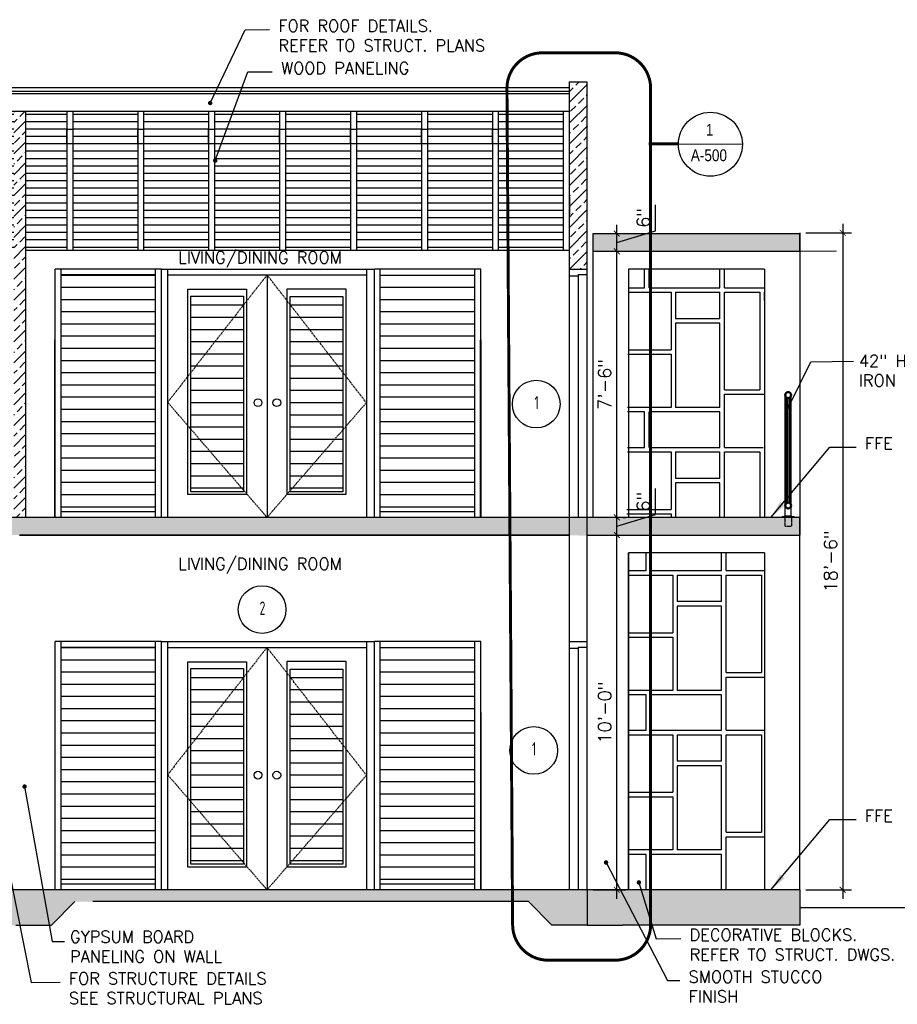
# Model space of a CAD drawing. Header units: inches. Extents: x -3803 to 34213, y -3756 to 4522.
# Tile 47 of 64: x 33685 to 33982, y 2625 to 2958. Entities that reach past the tile are written whole.
import ezdxf
from ezdxf.enums import TextEntityAlignment as Align

# ---------------------------------------------------------------- set-up
doc = ezdxf.new("R2010")
doc.units = ezdxf.units.IN
doc.header["$LTSCALE"] = 0.011
doc.header["$MEASUREMENT"] = 0
doc.header["$PDMODE"] = 1
doc.linetypes.add('DASHED', pattern=[0.75, 0.5, -0.25])
doc.linetypes.add('HIDDEN', pattern=[0.375, 0.25, -0.125])
doc.layers.get('0').update_dxf_attribs({"linetype": 'CONTINUOUS'})
doc.layers.get('Defpoints').update_dxf_attribs({"linetype": 'CONTINUOUS'})
for name, color, linetype in [('a-door', 2, 'CONTINUOUS'), ('A-elev-9', 9, 'CONTINUOUS'), ('G-SYMB', 1, 'CONTINUOUS'), ('Hatch-ExisWalls', 123, 'CONTINUOUS'), ('roof', 8, 'DASHED'), ('TEXT', 2, 'CONTINUOUS')]:
    doc.layers.add(name, color=color, linetype=linetype)
doc.layers.add('DIM', color=4, linetype='CONTINUOUS', lineweight=13)
doc.layers.add('G-PEN4', color=4, linetype='CONTINUOUS', lineweight=50)
doc.styles.add('ROMANS', font='romans.shx')
doc.styles.add('SMA', font='archstyl.shx', dxfattribs={"width": 0.8, "height": 0.0625})
doc.dimstyles.new('ANGEL', dxfattribs={"dimtxt": 4.375, "dimasz": 2, "dimexe": 3, "dimexo": 2, "dimgap": 1.5, "dimtad": 1, "dimdec": 0, "dimzin": 3, "dimdsep": 46, "dimlunit": 4, "dimtxsty": 'ROMANS', "dimblk": 'ARCHTICK', "dimcen": 0, "dimdle": 3, "dimclrd": 4, "dimclre": 4, "dimclrt": 2, "dimadec": 0, "dimazin": 0, "dimtfac": 1, "dimtdec": 0, "dimtmove": 1, "dimatfit": 3, "dimfxl": 1, "dimfrac": 2, "dimtolj": 1, "dimtzin": 0, "dimarcsym": 0})
doc.dimstyles.new('Copy of STANDARD', dxfattribs={"dimtxt": 8, "dimasz": 3, "dimexe": 3, "dimexo": 3, "dimgap": 3, "dimtad": 1, "dimrnd": 1, "dimzin": 3, "dimdsep": 46, "dimlunit": 4, "dimtxsty": 'Standard', "dimblk": 'ARCHTICK', "dimcen": 3, "dimdle": 3, "dimadec": 0, "dimazin": 0, "dimtfac": 1, "dimtix": 1, "dimtofl": 0, "dimtmove": 1, "dimatfit": 3, "dimfxl": 3, "dimtolj": 1, "dimtzin": 0, "dimlwd": -1, "dimlwe": -1, "dimarcsym": 0})

# ---------------------------------------------------------------- blocks, each defined once
blk = doc.blocks.new('AINC-DOORID')
at = {"layer": 'G-SYMB'}
blk.add_circle((0, 0), 0.1673, dxfattribs=at)
at = {"layer": 'G-SYMB', "color": 4, "linetype": 'Continuous', "style": 'SMA', "width": 0.75}
blk.add_attdef('DNUM', text='', height=0.0938, dxfattribs=at).set_placement((0.0025, 0.0102), align=Align.MIDDLE)
blk = doc.blocks.new('_ArchTick')
at = {"color": 0, "linetype": 'ByBlock', "const_width": 0.15}
blk.add_lwpolyline([(-0.5, -0.5), (0.5, 0.5)], dxfattribs=at)
blk = doc.blocks.new('*D257')
at = {"layer": 'Defpoints', "color": 0, "ltscale": 10, "transparency": 16777216}
for p in [(33948.81, 2885.61), (33948.81, 2663.33), (33963.27, 2663.33)]:
    blk.add_point(p, dxfattribs=at)
at = {"layer": 'DIM', "color": 4, "lineweight": -2, "ltscale": 10, "transparency": 16777216}
for p, q in [((33963.27, 2888.61), (33963.27, 2660.33)), ((33950.81, 2885.61), (33966.27, 2885.61)), ((33950.81, 2663.33), (33966.27, 2663.33))]:
    blk.add_line(p, q, dxfattribs=at)
at = {"layer": 'DIM', "color": 4, "lineweight": -2, "ltscale": 10, "transparency": 16777216, "xscale": 2, "yscale": 2, "zscale": 2}
for p, rotation in [((33963.27, 2885.61), 90), ((33963.27, 2663.33), 270)]:
    blk.add_blockref('_ArchTick', p, dxfattribs=dict(at, rotation=rotation))
at = {"layer": 'DIM', "color": 2, "ltscale": 10, "transparency": 16777216, "insert": (33959.16, 2774.47), "char_height": 4.375, "attachment_point": 5, "rotation": 90, "style": 'ROMANS'}
blk.add_mtext('\\A1;18\'-6"', dxfattribs=at)
blk = doc.blocks.new('*D258')
at = {"layer": 'Defpoints', "color": 0, "ltscale": 10, "transparency": 16777216}
for p in [(33876.81, 2783.33), (33886.85, 2783.33), (33876.81, 2663.33)]:
    blk.add_point(p, dxfattribs=at)
at = {"layer": 'DIM', "color": 4, "lineweight": -2, "ltscale": 10, "transparency": 16777216}
for p, q in [((33886.85, 2660.33), (33886.85, 2786.33)), ((33878.81, 2783.33), (33889.85, 2783.33)), ((33878.81, 2663.33), (33889.85, 2663.33))]:
    blk.add_line(p, q, dxfattribs=at)
at = {"layer": 'DIM', "color": 4, "lineweight": -2, "ltscale": 10, "transparency": 16777216, "xscale": 2, "yscale": 2, "zscale": 2}
for p, rotation in [((33886.85, 2783.33), 90), ((33886.85, 2663.33), 270)]:
    blk.add_blockref('_ArchTick', p, dxfattribs=dict(at, rotation=rotation))
at = {"layer": 'DIM', "color": 2, "ltscale": 10, "transparency": 16777216, "insert": (33882.74, 2723.33), "char_height": 4.375, "attachment_point": 5, "rotation": 90, "style": 'ROMANS'}
blk.add_mtext('\\A1;10\'-0"', dxfattribs=at)
blk = doc.blocks.new('*D259')
at = {"layer": 'Defpoints', "color": 0, "ltscale": 10, "transparency": 16777216}
for p in [(33886.85, 2789.33), (33886.85, 2789.33), (33886.85, 2783.33)]:
    blk.add_point(p, dxfattribs=at)
at = {"layer": 'DIM', "color": 4, "lineweight": -2, "ltscale": 10, "transparency": 16777216}
for p, q in [((33899.91, 2790.25), (33899.91, 2799.08)), ((33886.85, 2780.33), (33886.85, 2792.33)), ((33886.85, 2786.33), (33899.91, 2790.25)), ((33888.85, 2789.33), (33889.85, 2789.33)), ((33888.85, 2783.33), (33889.85, 2783.33))]:
    blk.add_line(p, q, dxfattribs=at)
at = {"layer": 'DIM', "color": 4, "lineweight": -2, "ltscale": 10, "transparency": 16777216, "xscale": 2, "yscale": 2, "zscale": 2}
for p, rotation in [((33886.85, 2789.33), 90), ((33886.85, 2783.33), 270)]:
    blk.add_blockref('_ArchTick', p, dxfattribs=dict(at, rotation=rotation))
at = {"layer": 'DIM', "color": 2, "ltscale": 10, "transparency": 16777216, "insert": (33895.81, 2794.67), "char_height": 4.375, "attachment_point": 5, "rotation": 90, "style": 'ROMANS'}
blk.add_mtext('\\A1;6"', dxfattribs=at)
blk = doc.blocks.new('*D260')
at = {"layer": 'Defpoints', "color": 0, "ltscale": 10, "transparency": 16777216}
for p in [(33886.85, 2879.33), (33886.85, 2879.33), (33886.85, 2789.33)]:
    blk.add_point(p, dxfattribs=at)
at = {"layer": 'DIM', "color": 4, "lineweight": -2, "ltscale": 10, "transparency": 16777216}
for p, q in [((33886.85, 2786.33), (33886.85, 2882.33)), ((33888.85, 2879.33), (33889.85, 2879.33)), ((33888.85, 2789.33), (33889.85, 2789.33))]:
    blk.add_line(p, q, dxfattribs=at)
at = {"layer": 'DIM', "color": 4, "lineweight": -2, "ltscale": 10, "transparency": 16777216, "xscale": 2, "yscale": 2, "zscale": 2}
for p, rotation in [((33886.85, 2879.33), 90), ((33886.85, 2789.33), 270)]:
    blk.add_blockref('_ArchTick', p, dxfattribs=dict(at, rotation=rotation))
at = {"layer": 'DIM', "color": 2, "ltscale": 10, "transparency": 16777216, "insert": (33882.74, 2834.33), "char_height": 4.375, "attachment_point": 5, "rotation": 90, "style": 'ROMANS'}
blk.add_mtext('\\A1;7\'-6"', dxfattribs=at)
blk = doc.blocks.new('*D261')
at = {"layer": 'Defpoints', "color": 0, "ltscale": 10, "transparency": 16777216}
for p in [(33886.85, 2885.33), (33886.85, 2885.33), (33886.85, 2879.33)]:
    blk.add_point(p, dxfattribs=at)
at = {"layer": 'DIM', "color": 4, "lineweight": -2, "ltscale": 10, "transparency": 16777216}
for p, q in [((33899.91, 2886.25), (33899.91, 2895.08)), ((33886.85, 2876.33), (33886.85, 2888.33)), ((33886.85, 2882.33), (33899.91, 2886.25)), ((33888.85, 2885.33), (33889.85, 2885.33)), ((33888.85, 2879.33), (33889.85, 2879.33))]:
    blk.add_line(p, q, dxfattribs=at)
at = {"layer": 'DIM', "color": 4, "lineweight": -2, "ltscale": 10, "transparency": 16777216, "xscale": 2, "yscale": 2, "zscale": 2}
for p, rotation in [((33886.85, 2885.33), 90), ((33886.85, 2879.33), 270)]:
    blk.add_blockref('_ArchTick', p, dxfattribs=dict(at, rotation=rotation))
at = {"layer": 'DIM', "color": 2, "ltscale": 10, "transparency": 16777216, "insert": (33895.81, 2890.67), "char_height": 4.375, "attachment_point": 5, "rotation": 90, "style": 'ROMANS'}
blk.add_mtext('\\A1;6"', dxfattribs=at)

msp = doc.modelspace()

# ---------------------------------------------------------------- hatches: boundary and pattern name
h = msp.add_hatch()
h.set_pattern_fill('LINE', color=1, scale=20)
h.set_pattern_definition([(0, (5910.4753, 113.2758), (0, 2.5), [])])
h.paths.add_polyline_path([(33724.734507, 2926.7363454), (33702.734507, 2926.7363454), (33702.734507, 2879.6125628), (33724.734507, 2879.6125628)])
h.paths.add_polyline_path([(33748.734507, 2926.7363454), (33726.734507, 2926.7363454), (33726.734507, 2879.6125628), (33748.734507, 2879.6125628)])
h.paths.add_polyline_path([(33772.734507, 2926.7363454), (33750.734507, 2926.7363454), (33750.734507, 2879.6125628), (33772.734507, 2879.6125628)])
h.paths.add_polyline_path([(33796.734507, 2926.7363454), (33774.734507, 2926.7363454), (33774.734507, 2879.6125628), (33796.734507, 2879.6125628)])
h.paths.add_polyline_path([(33820.734507, 2926.7363454), (33798.734507, 2926.7363454), (33798.734507, 2879.6125628), (33820.734507, 2879.6125628)])
h.paths.add_polyline_path([(33844.734507, 2926.7363454), (33822.734507, 2926.7363454), (33822.734507, 2879.6125628), (33844.734507, 2879.6125628)])
h.paths.add_polyline_path([(33868.734507, 2926.7363454), (33846.734507, 2926.7363454), (33846.734507, 2879.6125628), (33868.734507, 2879.6125628)])
h.paths.add_polyline_path([(33654.734507, 2879.6125628), (33676.734507, 2879.6125628), (33676.734507, 2926.7363454), (33654.734507, 2926.7363454)])
h.paths.add_polyline_path([(33630.734507, 2879.6125628), (33652.734507, 2879.6125628), (33652.734507, 2926.7363454), (33630.734507, 2926.7363454)])
h.paths.add_polyline_path([(33606.734507, 2879.6125628), (33628.734507, 2879.6125628), (33628.734507, 2926.7363454), (33606.734507, 2926.7363454)])
h.paths.add_polyline_path([(33584.8090328, 2879.6125628), (33604.9614927, 2879.6125628), (33604.734507, 2926.7363454), (33584.8090328, 2926.7363454)])
h.paths.add_polyline_path([(33682.8090328, 2879.6125628), (33682.8090328, 2926.7363454), (33678.734507, 2926.7363454), (33678.734507, 2891.3300638), (33678.734507, 2879.6125628)])
h.paths.add_polyline_path([(33686.8090328, 2926.7363454), (33686.8090328, 2879.6125628), (33700.734507, 2879.6125628), (33700.734507, 2926.7363454)])
at = {"layer": 'a-door'}
h = msp.add_hatch(dxfattribs=at)
h.set_pattern_fill('LINE', color=256, scale=33)
h.set_pattern_definition([(0, (8992.9198, 115.8025), (0, 4.125), [])])
h.paths.add_polyline_path([(33698.8090328, 2871.3300638), (33730.8090328, 2871.3300638), (33730.8090328, 2791.3300638), (33698.8090328, 2791.3300638)])
h = msp.add_hatch(dxfattribs=at)
h.set_pattern_fill('LINE', color=256, scale=33)
h.set_pattern_definition([(0, (9100.9198, 115.8025), (0, 4.125), [])])
h.paths.add_polyline_path([(33806.8090328, 2871.3300638), (33838.8090328, 2871.3300638), (33838.8090328, 2791.3300638), (33806.8090328, 2791.3300638)])
h = msp.add_hatch(dxfattribs=at)
h.set_pattern_fill('LINE', color=256, scale=33)
h.set_pattern_definition([(0, (9050.9198, 175.8025), (0, 4.125), [])])
h.paths.add_polyline_path([(33760.5516596, 2864.150912), (33742.695077, 2864.150912), (33742.695077, 2798.0062055), (33760.5516596, 2798.0062055)])
h.paths.add_polyline_path([(33794.1668858, 2864.0309791), (33776.3103032, 2864.0309791), (33776.3103032, 2798.0062055), (33794.1668858, 2798.0062055)])
h = msp.add_hatch(dxfattribs=at)
h.set_pattern_fill('LINE', color=256, scale=33)
h.set_pattern_definition([(0, (8992.9198, -10.1975), (0, 4.125), [])])
h.paths.add_polyline_path([(33698.8090328, 2745.3300638), (33730.8090328, 2745.3300638), (33730.8090328, 2665.3300638), (33698.8090328, 2665.3300638)])
h = msp.add_hatch(dxfattribs=at)
h.set_pattern_fill('LINE', color=256, scale=33)
h.set_pattern_definition([(0, (9100.9198, -10.1975), (0, 4.125), [])])
h.paths.add_polyline_path([(33806.8090328, 2745.3300638), (33838.8090328, 2745.3300638), (33838.8090328, 2665.3300638), (33806.8090328, 2665.3300638)])
h = msp.add_hatch(dxfattribs=at)
h.set_pattern_fill('LINE', color=256, scale=33)
h.set_pattern_definition([(0, (9050.9198, 49.8025), (0, 4.125), [])])
h.paths.add_polyline_path([(33760.5516596, 2738.150912), (33742.695077, 2738.150912), (33742.695077, 2672.0062055), (33760.5516596, 2672.0062055)])
h.paths.add_polyline_path([(33794.1668858, 2738.0309791), (33776.3103032, 2738.0309791), (33776.3103032, 2672.0062055), (33794.1668858, 2672.0062055)])
at = {"layer": 'Hatch-ExisWalls'}
h = msp.add_hatch(dxfattribs=at)
h.set_pattern_fill('ANSI33', color=4, scale=20)
h.set_pattern_definition([(45, (4437.8836, 430.593), (-3.5355339, 3.5355339), []), (45, (4441.419, 430.593), (-3.5355339, 3.5355339), [2.5, -1.25])])
h.paths.add_polyline_path([(33876.8835587, 2936.6125628), (33873.7717699, 2936.6125628), (33870.734507, 2936.6125628), (33870.88356, 2936.6125628), (33870.88356, 2932.6999377), (33870.8835587, 2932.6999377), (33870.8090328, 2932.6999377), (33870.8090328, 2873.3300638), (33876.8090328, 2873.3300638)])
h = msp.add_hatch(dxfattribs=at)
h.set_pattern_fill('ANSI33', color=4, scale=20)
h.set_pattern_definition([(45, (0, 893.73), (-3.5355339, 3.5355339), []), (45, (3.5355, 893.73), (-3.5355339, 3.5355339), [2.5, -1.25])])
h.paths.add_polyline_path([(33682.8090328, 2789.3300638), (33686.8090328, 2789.3300638), (33686.8090328, 2926.7363454), (33682.8090328, 2926.7363454)])
h = msp.add_hatch(color=0, dxfattribs=at)
h.dxf.hatch_style = 1
h.paths.add_polyline_path([(33948.8090328, 2885.3300638), (33878.8090328, 2885.3300638), (33878.8090328, 2879.3300638), (33948.8090328, 2879.3300638)])
h = msp.add_hatch(color=0, dxfattribs=at)
h.dxf.hatch_style = 1
h.paths.add_polyline_path([(33678.8090328, 2789.3300638), (33575.8090328, 2789.3300638), (33575.8090328, 2783.3414379), (33578.8406548, 2783.3414379), (33581.0290797, 2783.2914648), (33580.3791604, 2783.7909518), (33580.3127328, 2783.3913703), (33582.9450064, 2783.3913703), (33582.8090328, 2783.3300638), (33678.7073987, 2783.3300638), (33680.4287766, 2783.3300638), (33682.615, 2783.3300638), (33681.7582158, 2783.3300638), (33682.0751251, 2783.3300638), (33684.7073987, 2783.3300638), (33870.8090328, 2783.3300638), (33871.5660267, 2783.2342192), (33873.2874046, 2783.2342192), (33876.0592106, 2783.0829999), (33872.1240498, 2783.1333793), (33873.986346, 2783.1837992), (33876.6186196, 2783.1837992), (33876.8090328, 2783.3300638), (33948.8090328, 2783.3300638), (33948.8090328, 2789.3300638)])
h = msp.add_hatch(color=0, dxfattribs=at)
h.dxf.hatch_style = 1
h.paths.add_polyline_path([(33595.6820735, 2651.3300638), (33609.7439994, 2651.3300638), (33663.674944, 2651.3300638), (33671.5479847, 2651.3300638), (33689.6449479, 2651.3300638), (33695.5479847, 2651.3300638), (33703.4210254, 2659.3300638), (33895.9661138, 2659.3300638), (33888.8090328, 2651.3300638), (33948.8090328, 2651.3300638), (33948.8090328, 2663.3300638), (33914.8740663, 2663.3300638), (33890.5365938, 2663.3300638), (33873.8090328, 2663.3300638), (33678.8090328, 2663.3300638), (33575.8090328, 2663.3300638), (33575.8090328, 2651.3300638), (33587.8090328, 2651.3300638)])
h = msp.add_hatch(color=0, dxfattribs=at)
h.dxf.hatch_style = 1
h.paths.add_polyline_path([(33876.8090328, 2659.3300638), (33856.9359922, 2659.3300638), (33864.8090328, 2651.3300638), (33876.8090328, 2651.3300638)])
h.paths.add_polyline_path([(33896.6820735, 2659.3300638), (33876.8090328, 2659.3300638), (33876.8090328, 2651.3300638), (33888.8090328, 2651.3300638)])
at = {"layer": 'roof', "ltscale": 53}
h = msp.add_hatch(dxfattribs=at)
h.set_pattern_fill('RSLATE', color=256, scale=3, pattern_type=2)
h.set_pattern_definition([(90, (8489.204, 112.96), (-54, 3e-15), [18, -1.5, 33, -1.5]), (0, (8489.204, 112.96), (0, 54), [19.5, -1.5, 6, -1.5, 24, -1.5]), (0, (8489.204, 165.46), (0, 54), [12, -1.5, 22.5, -1.5, 15, -1.5]), (90, (8541.704, 112.96), (-54, 3e-15), [12, -1.5, 28.5, -1.5, 9, -1.5]), (90, (8508.704, 112.96), (-54, 3e-15), [18, -1.5, 12, -22.5]), (90, (8510.204, 112.96), (-54, 3e-15), [12, -1.5, 18, -22.5]), (90, (8516.204, 112.96), (-54, 3e-15), [12, -42]), (90, (8517.704, 112.96), (-54, 3e-15), [12, -42]), (180, (8541.704, 124.96), (-7e-15, -54), [24, -1.5, 6, -22.5]), (180, (8541.704, 126.46), (-7e-15, -54), [15, -1.5, 15, -22.5]), (0, (8489.204, 130.96), (0, 54), [19.5, -34.5]), (0, (8489.204, 132.46), (0, 54), [12, -1.5, 6, -34.5]), (0, (8489.204, 144.46), (0, 54), [-13.5, 6, -1.5, 15, -18]), (0, (8489.204, 145.96), (0, 54), [-13.5, 22.5, -18]), (270, (8525.204, 165.46), (54, -1e-14), [19.5, -1.5, 18, -15]), (270, (8526.704, 165.46), (54, -1e-14), [9, -1.5, 28.5, -15]), (180, (8541.704, 154.96), (-7e-15, -54), [15, -39]), (180, (8541.704, 156.46), (-7e-15, -54), [15, -39]), (270, (8501.204, 165.46), (54, -1e-14), [33, -21]), (270, (8502.704, 165.46), (54, -1e-14), [19.5, -1.5, 12, -21])])
h.paths.add_polyline_path([(33890.8090328, 2873.3193812), (33936.8090328, 2873.3193812), (33936.2580991, 2789.2943657), (33890.2580991, 2789.2943657)])
h = msp.add_hatch(dxfattribs=at)
h.set_pattern_fill('RSLATE', color=256, scale=3, pattern_type=2)
h.set_pattern_definition([(90, (8489.755, 17.276), (-54, 3e-15), [18, -1.5, 33, -1.5]), (0, (8489.755, 17.276), (0, 54), [19.5, -1.5, 6, -1.5, 24, -1.5]), (0, (8489.755, 69.776), (0, 54), [12, -1.5, 22.5, -1.5, 15, -1.5]), (90, (8542.255, 17.276), (-54, 3e-15), [12, -1.5, 28.5, -1.5, 9, -1.5]), (90, (8509.255, 17.276), (-54, 3e-15), [18, -1.5, 12, -22.5]), (90, (8510.755, 17.276), (-54, 3e-15), [12, -1.5, 18, -22.5]), (90, (8516.755, 17.276), (-54, 3e-15), [12, -42]), (90, (8518.255, 17.276), (-54, 3e-15), [12, -42]), (180, (8542.255, 29.276), (-7e-15, -54), [24, -1.5, 6, -22.5]), (180, (8542.255, 30.776), (-7e-15, -54), [15, -1.5, 15, -22.5]), (0, (8489.755, 35.276), (0, 54), [19.5, -34.5]), (0, (8489.755, 36.776), (0, 54), [12, -1.5, 6, -34.5]), (0, (8489.755, 48.776), (0, 54), [-13.5, 6, -1.5, 15, -18]), (0, (8489.755, 50.276), (0, 54), [-13.5, 22.5, -18]), (270, (8525.755, 69.776), (54, -1e-14), [19.5, -1.5, 18, -15]), (270, (8527.255, 69.776), (54, -1e-14), [9, -1.5, 28.5, -15]), (180, (8542.255, 59.276), (-7e-15, -54), [15, -39]), (180, (8542.255, 60.776), (-7e-15, -54), [15, -39]), (270, (8501.755, 69.776), (54, -1e-14), [33, -21]), (270, (8503.255, 69.776), (54, -1e-14), [19.5, -1.5, 12, -21])])
h.paths.add_polyline_path([(33890.8090328, 2777.3193812), (33936.8090328, 2777.3193812), (33936.8090328, 2663.6125628), (33890.8090328, 2663.6125628)])

# ---------------------------------------------------------------- linework, layer by layer
at = {"color": 1}
msp.add_line((33582.8090328, 2934.7363454), (33870.8090328, 2934.7363454), dxfattribs=at)
at = {"color": 5, "ltscale": 10}
for p, q in [((33870.734507, 2936.6125628), (33876.8090328, 2936.6125628)), ((33870.734507, 2936.6125628), (33870.734507, 2873.3300638)), ((33870.8090328, 2885.6125628), (33870.8090328, 2936.6125628)), ((33876.8090328, 2873.3300638), (33876.8090328, 2936.6125628)), ((33876.8090328, 2897.6125628), (33876.8090328, 2936.6125628)), ((33686.8090328, 2926.7363454), (33686.8090328, 2789.3300638)), ((33870.8090328, 2897.6125628), (33870.8364585, 2891.6125628)), ((33876.8090328, 2879.3300638), (33876.8090328, 2885.3300638)), ((33878.8090328, 2885.3300638), (33948.8090328, 2885.3300638)), ((33948.8090328, 2879.3300638), (33948.8090328, 2885.3300638)), ((33878.8090328, 2879.3300638), (33948.8090328, 2879.3300638)), ((33870.8573643, 2790.7564178), (33870.8573643, 2791.6939214)), ((33948.8090328, 2789.3300638), (33678.8090328, 2789.3300638)), ((33876.8090328, 2789.3300638), (33684.8090328, 2789.3300638)), ((33870.8090328, 2747.3300638), (33870.8090328, 2789.5348569)), ((33876.8090328, 2747.3300638), (33876.8090328, 2789.5348569)), ((33948.8090328, 2789.3300638), (33948.8090328, 2783.3300638)), ((33948.8090328, 2789.3300638), (33948.8090328, 2783.3306544)), ((33684.7073987, 2783.3300638), (33870.8090328, 2783.3300638)), ((33870.8090328, 2783.3300638), (33684.8090328, 2783.3300638)), ((33876.8090328, 2783.3300638), (33948.8090328, 2783.3300638)), ((33890.8090328, 2663.6125628), (33890.8090328, 2777.3193812)), ((33870.8090328, 2747.3300638), (33876.8090328, 2747.3300638)), ((33948.8090328, 2663.3300638), (33678.8090328, 2663.3300638)), ((33876.8090328, 2663.3300638), (33842.8740663, 2663.3300638)), ((33876.8090328, 2663.3300638), (33876.8090328, 2651.3300638)), ((33948.8090328, 2663.3300638), (33914.8740663, 2663.3300638)), ((33948.8090328, 2663.3300638), (33948.8090328, 2657.3300638)), ((33948.8090328, 2663.3300638), (33948.8090328, 2651.3300638)), ((33695.5479847, 2651.3300638), (33703.4210254, 2659.3300638)), ((33856.9359922, 2659.3300638), (33709.5179886, 2659.3300638)), ((33856.9359922, 2659.3300638), (33842.8740663, 2659.3300638)), ((33864.8090328, 2651.3300638), (33856.9359922, 2659.3300638)), ((33683.5479847, 2651.3300638), (33695.5479847, 2651.3300638)), ((33876.8090328, 2651.3300638), (33864.8090328, 2651.3300638)), ((33876.8090328, 2651.3300638), (33888.8090328, 2651.3300638)), ((33948.8090328, 2651.3300638), (33888.8090328, 2651.3300638))]:
    msp.add_line(p, q, dxfattribs=at)
at = {"color": 3, "ltscale": 10}
for p, q in [((33582.8090328, 2933.4863454), (33870.8090328, 2933.4863454)), ((33582.8090328, 2932.7363454), (33870.8090328, 2932.7363454)), ((33582.8090328, 2926.7363454), (33870.8090328, 2926.7363454)), ((33700.734507, 2926.7363454), (33700.734507, 2879.6125628)), ((33702.734507, 2926.7363454), (33702.734507, 2879.6125628)), ((33724.734507, 2926.7363454), (33724.734507, 2879.6125628)), ((33726.734507, 2926.7363454), (33726.734507, 2879.6125628)), ((33748.734507, 2926.7363454), (33748.734507, 2879.6125628)), ((33750.734507, 2926.7363454), (33750.734507, 2879.6125628)), ((33772.734507, 2926.7363454), (33772.734507, 2879.6125628)), ((33774.734507, 2926.7363454), (33774.734507, 2879.6125628)), ((33796.734507, 2926.7363454), (33796.734507, 2879.6125628)), ((33798.734507, 2926.7363454), (33798.734507, 2879.6125628)), ((33820.734507, 2926.7363454), (33820.734507, 2879.6125628)), ((33822.734507, 2926.7363454), (33822.734507, 2879.6125628)), ((33844.734507, 2926.7363454), (33844.734507, 2879.6125628)), ((33846.734507, 2926.7363454), (33846.734507, 2879.6125628)), ((33868.734507, 2926.7363454), (33868.734507, 2879.6125628))]:
    msp.add_line(p, q, dxfattribs=at)
at = {"color": 1, "ltscale": 10}
msp.add_line((33907.6645868, 2915.6647718), (33929.3266108, 2915.5351331), dxfattribs=at)
at = {"color": 2, "ltscale": 10}
for p, q in [((33948.8090328, 2885.6125628), (33948.8090328, 2789.3300638)), ((33936.8090328, 2873.3193812), (33890.8090328, 2873.3193812)), ((33890.8090328, 2873.3193812), (33890.8090328, 2789.6125628)), ((33936.8090328, 2873.3193812), (33936.8090328, 2789.6125628)), ((33948.8090328, 2663.3300638), (33948.8090328, 2789.5348569)), ((33890.8090328, 2777.3193812), (33890.8090328, 2663.6125628)), ((33936.8090328, 2777.3193812), (33890.8090328, 2777.3193812)), ((33936.8090328, 2777.3193812), (33936.8090328, 2663.6125628))]:
    msp.add_line(p, q, dxfattribs=at)
at = {"color": 4, "ltscale": 10}
for p, q in [((33870.734507, 2879.6125628), (33686.8090328, 2879.6125628)), ((33696.5865217, 2849.3300638), (33696.5865217, 2789.3300638)), ((33840.5865217, 2849.3300638), (33840.5865217, 2789.3300638)), ((33840.8090328, 2849.3300638), (33840.8090328, 2789.3300638)), ((33840.8090328, 2723.3300638), (33840.8090328, 2663.3300638))]:
    msp.add_line(p, q, dxfattribs=at)
at = {"ltscale": 10}
msp.add_line((33870.8530791, 2791.6939214), (33870.8530791, 2791.6939214), dxfattribs=at)
at = {"color": 6, "ltscale": 10}
msp.add_line((33948.8090328, 2657.3300638), (33998.2505287, 2657.3300638), dxfattribs=at)
msp.add_line((33948.8090328, 2657.3300638), (33998.2505287, 2657.3300638), dxfattribs=at)
at = {"color": 1, "linetype": 'DASHED', "ltscale": 10, "const_width": 1}
msp.add_lwpolyline([(33861.6701989, 2946.4755212), (33886.2852806, 2946.4755212, -0.4142135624), (33898.2852806, 2934.4755212), (33898.2852806, 2651.5280307, -0.4142135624), (33886.2852806, 2639.5280307), (33863.5876167, 2639.5280307, -0.4123297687), (33851.5878652, 2651.4507997), (33849.6704475, 2934.3982903, -0.4160998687)], format="xyb", close=True, dxfattribs=at)
at = {"color": 5, "ltscale": 10}
for points in [[(33700.734507, 2920.5954141), (33702.734507, 2920.5954141), (33702.734507, 2915.7245814), (33700.734507, 2915.7245814)], [(33724.734507, 2920.5954141), (33726.734507, 2920.5954141), (33726.734507, 2915.7245814), (33724.734507, 2915.7245814)], [(33748.734507, 2920.5954141), (33750.734507, 2920.5954141), (33750.734507, 2915.7245814), (33748.734507, 2915.7245814)], [(33772.734507, 2920.5954141), (33774.734507, 2920.5954141), (33774.734507, 2915.7245814), (33772.734507, 2915.7245814)], [(33796.734507, 2920.5954141), (33798.734507, 2920.5954141), (33798.734507, 2915.7245814), (33796.734507, 2915.7245814)], [(33820.734507, 2920.5954141), (33822.734507, 2920.5954141), (33822.734507, 2915.7245814), (33820.734507, 2915.7245814)], [(33844.734507, 2920.5954141), (33846.734507, 2920.5954141), (33846.734507, 2915.7245814), (33844.734507, 2915.7245814)]]:
    msp.add_lwpolyline(points, close=True, dxfattribs=at)
at = {"color": 1, "linetype": 'DASHED', "ltscale": 10, "const_width": 1}
msp.add_lwpolyline([(33897.5752392, 2915.7251526), (33907.6645868, 2915.6647718)], dxfattribs=at)
at = {"color": 1, "ltscale": 10}
msp.add_circle((33918.4952109, 2915.5351331), 10.8313999, dxfattribs=at)
at = {"layer": 'a-door', "color": 2, "linetype": 'Continuous', "lineweight": -3}
for p, q in [((33878.8090328, 2789.3300638), (33878.8090328, 2885.3300638)), ((33732.8090328, 2873.3300638), (33804.8090328, 2873.3300638)), ((33734.877051, 2789.3300638), (33734.877051, 2873.3300638)), ((33734.877051, 2871.3300638), (33802.1075036, 2871.3300638)), ((33768.4922773, 2871.3300638), (33768.4922773, 2789.3300638)), ((33802.1075036, 2873.3300638), (33802.1075036, 2789.3300638)), ((33870.734507, 2873.3300638), (33876.8090328, 2873.3300638)), ((33870.8090328, 2789.3300638), (33870.8090328, 2873.3300638)), ((33873.8090328, 2871.434463), (33876.8090328, 2871.434463)), ((33873.8090328, 2871.434463), (33873.8090328, 2789.3300638)), ((33876.8090328, 2789.3300638), (33876.8090328, 2873.3300638)), ((33873.8090328, 2870.9373038), (33870.8090328, 2870.9373038)), ((33732.8090328, 2747.3300638), (33804.8090328, 2747.3300638)), ((33734.877051, 2663.3300638), (33734.877051, 2747.3300638)), ((33734.877051, 2745.3300638), (33802.1075036, 2745.3300638)), ((33768.4922773, 2745.3300638), (33768.4922773, 2663.3300638)), ((33802.1075036, 2747.3300638), (33802.1075036, 2663.3300638)), ((33870.8090328, 2663.3300638), (33870.8090328, 2747.3300638)), ((33870.8090328, 2747.3300638), (33876.8090328, 2747.3300638)), ((33873.8090328, 2744.9373038), (33870.8090328, 2744.9373038)), ((33873.8090328, 2745.434463), (33876.8090328, 2745.434463)), ((33873.8090328, 2745.434463), (33873.8090328, 2663.3300638)), ((33876.8090328, 2663.3300638), (33876.8090328, 2747.3300638))]:
    msp.add_line(p, q, dxfattribs=at)
at = {"layer": 'a-door'}
for p, q in [((33696.8090328, 2789.3300638), (33696.8090328, 2873.3300638)), ((33732.8090328, 2873.3300638), (33696.8090328, 2873.3300638)), ((33698.8090328, 2789.3300638), (33698.8090328, 2873.3300638)), ((33730.8090328, 2871.3300638), (33698.8090328, 2871.3300638)), ((33730.8090328, 2789.3300638), (33730.8090328, 2873.3300638)), ((33732.8090328, 2789.3300638), (33732.8090328, 2873.3300638)), ((33732.8090328, 2849.3300638), (33732.8090328, 2873.3300638)), ((33804.8090328, 2789.3300638), (33804.8090328, 2873.3300638)), ((33804.8090328, 2789.3300638), (33804.8090328, 2873.3300638)), ((33840.8090328, 2873.3300638), (33804.8090328, 2873.3300638)), ((33806.8090328, 2789.3300638), (33806.8090328, 2873.3300638)), ((33838.8090328, 2789.3300638), (33838.8090328, 2873.3300638)), ((33840.8090328, 2789.3300638), (33840.8090328, 2873.3300638)), ((33698.8090328, 2791.3300638), (33730.8090328, 2791.3300638)), ((33806.8090328, 2791.3300638), (33838.8090328, 2791.3300638)), ((33696.8090328, 2663.3300638), (33696.8090328, 2747.3300638)), ((33732.8090328, 2747.3300638), (33696.8090328, 2747.3300638)), ((33698.8090328, 2663.3300638), (33698.8090328, 2747.3300638)), ((33730.8090328, 2745.3300638), (33698.8090328, 2745.3300638)), ((33730.8090328, 2663.3300638), (33730.8090328, 2747.3300638)), ((33732.8090328, 2663.3300638), (33732.8090328, 2747.3300638)), ((33804.8090328, 2663.3300638), (33804.8090328, 2747.3300638)), ((33804.8090328, 2663.3300638), (33804.8090328, 2747.3300638)), ((33840.8090328, 2747.3300638), (33804.8090328, 2747.3300638)), ((33806.8090328, 2663.3300638), (33806.8090328, 2747.3300638)), ((33838.8090328, 2663.3300638), (33838.8090328, 2747.3300638)), ((33840.8090328, 2663.3300638), (33840.8090328, 2747.3300638)), ((33698.8090328, 2665.3300638), (33730.8090328, 2665.3300638)), ((33806.8090328, 2665.3300638), (33838.8090328, 2665.3300638))]:
    msp.add_line(p, q, dxfattribs=at)
at = {"layer": 'a-door', "color": 2, "linetype": 'Continuous', "lineweight": -3}
for points in [[(33741.695077, 2866.5043735), (33761.5516596, 2866.5043735), (33761.5516596, 2797.0062055), (33741.695077, 2797.0062055)], [(33775.3103032, 2866.6661647), (33795.1668858, 2866.6661647), (33795.1668858, 2797.0062055), (33775.3103032, 2797.0062055)], [(33742.695077, 2864.150912), (33760.5516596, 2864.150912), (33760.5516596, 2798.0062055), (33742.695077, 2798.0062055)], [(33776.3103032, 2864.0309791), (33794.1668858, 2864.0309791), (33794.1668858, 2798.0062055), (33776.3103032, 2798.0062055)], [(33741.695077, 2740.5043735), (33761.5516596, 2740.5043735), (33761.5516596, 2671.0062055), (33741.695077, 2671.0062055)], [(33742.695077, 2738.150912), (33760.5516596, 2738.150912), (33760.5516596, 2672.0062055), (33742.695077, 2672.0062055)], [(33775.3103032, 2740.6661647), (33795.1668858, 2740.6661647), (33795.1668858, 2671.0062055), (33775.3103032, 2671.0062055)], [(33776.3103032, 2738.0309791), (33794.1668858, 2738.0309791), (33794.1668858, 2672.0062055), (33776.3103032, 2672.0062055)]]:
    msp.add_lwpolyline(points, close=True, dxfattribs=at)
for centre in [(33765.4259028, 2828.1217207), (33771.804625, 2828.1217207), (33765.4259028, 2702.1217207), (33771.804625, 2702.1217207)]:
    msp.add_circle(centre, 1.3187073, dxfattribs=at)
at = {"layer": 'A-elev-9'}
for p, q in [((33943.8131568, 2789.8300638), (33943.8131568, 2830.7053418)), ((33945.8131568, 2789.8300638), (33945.8131568, 2830.7053418)), ((33942.8131568, 2789.5800638), (33946.8131568, 2789.5800638)), ((33942.8131568, 2789.5800638), (33942.8131568, 2789.3241583)), ((33943.6881568, 2789.8300638), (33945.9381568, 2789.8300638)), ((33943.6881568, 2789.5800638), (33943.6881568, 2789.8300638)), ((33945.9381568, 2789.5800638), (33945.9381568, 2789.8300638)), ((33946.8131568, 2789.5800638), (33946.8131568, 2789.3241583))]:
    msp.add_line(p, q, dxfattribs=at)
at = {"layer": 'A-elev-9', "linetype": 'HIDDEN', "ltscale": 10}
for p, q in [((33943.6881568, 2789.3300638), (33943.6881568, 2786.3300638)), ((33943.6881568, 2789.3300638), (33943.6881568, 2786.3300638)), ((33945.9381568, 2789.3300638), (33945.9381568, 2786.3300638)), ((33945.9381568, 2789.3300638), (33945.9381568, 2786.3300638)), ((33943.6881568, 2786.3300638), (33945.9381568, 2786.3300638)), ((33943.6881568, 2786.3300638), (33945.9381568, 2786.3300638))]:
    msp.add_line(p, q, dxfattribs=at)
at = {"layer": 'DIM', "color": 4, "ltscale": 10}
for p, q in [((33867.734507, 2879.6125628), (33861.304947, 2879.6125628)), ((33843.8090328, 2789.3300638), (33856.2532958, 2789.3300638)), ((33867.8090328, 2789.3300638), (33861.304947, 2789.3300638))]:
    msp.add_line(p, q, dxfattribs=at)
at = {"layer": 'DIM', "ltscale": 10}
msp.add_line((33878.8090328, 2879.3300638), (33961.13411, 2879.3300638), dxfattribs=at)
at = {"layer": 'G-PEN4'}
for points in [[(33944.3131568, 2829.8393163), (33944.3131568, 2794.1960892)], [(33945.3131568, 2829.8393163), (33945.3131568, 2794.1960892)]]:
    msp.add_lwpolyline(points, dxfattribs=at)
for centre in [(33944.8131568, 2830.7053418), (33944.8131568, 2793.3300638)]:
    msp.add_circle(centre, 1, dxfattribs=at)
at = {"layer": 'roof', "ltscale": 53}
for p, q in [((33768.4922773, 2871.3300638), (33734.877051, 2828.2477603)), ((33802.1075036, 2828.1090694), (33768.4922773, 2871.3300638)), ((33734.877051, 2828.2477603), (33768.4922773, 2789.3300638)), ((33768.4922773, 2789.3300638), (33802.1075036, 2828.1090694)), ((33768.4922773, 2745.3300638), (33734.877051, 2702.2477603)), ((33802.1075036, 2702.1090694), (33768.4922773, 2745.3300638)), ((33734.877051, 2702.2477603), (33768.4922773, 2663.3300638)), ((33768.4922773, 2663.3300638), (33802.1075036, 2702.1090694))]:
    msp.add_line(p, q, dxfattribs=at)

# ---------------------------------------------------------------- block references
at = {"xscale": 48.29248555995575, "yscale": 48.29248555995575, "zscale": 48.29248555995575}
for p, values in [((33859.5827284, 2827.6472006), {'DNUM': '1'}), ((33766.8320077, 2758.125096), {'DNUM': '2'}), ((33858.7305595, 2710.4931633), {'DNUM': '1'})]:
    msp.add_blockref('AINC-DOORID', p, dxfattribs=at).add_auto_attribs(values)

# ---------------------------------------------------------------- texts
at = {"layer": 'TEXT', "color": 2, "char_height": 4.000692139, "width": 137.254255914}
for s, insert, attachment_point in [('{\\Fromans|c0;FOR ROOF DETAILS.\\PREFER TO STRUCT. PLANS}', (33772.3355701, 2957.6093135), 1), ('{\\Fromans|c0;WOOD PANELING}', (33773.2251225, 2943.3022933), 1), ('{\\fTechnic|b0|i0|c2|p2;1}', (33916.9764655, 2922.450318), 1), ('{\\fTechnic|b0|i0|c2|p2;A-500}', (33911.8822116, 2913.8144218), 1), ('{\\Fromans|c0;LIVING/DINING ROOM}', (33738.409959, 2879.2285852), 1), ('{\\Fromans|c0;42" H. CAST\\PIRON RAILING}', (33968.7502528, 2844.3003829), 1), ('{\\Fromans|c0;FFE}', (33970.7671782, 2816.3499264), 1), ('{\\Fromans|c0;LIVING/DINING ROOM}', (33738.409959, 2775.6024808), 1), ('{\\Fromans|c0;FFE}', (33970.7671782, 2690.3499264), 1), ('\\pxql;{\\Fromans|c0;GYPSUM BOARD\\PPANELING ON WALL}', (33839.0929232, 2649.4501932), 3), ('{\\Fromans|c0;DECORATIVE BLOCKS.\\PREFER TO STRUCT. DWGS.}', (33911.4518102, 2650.0896912), 1), ('{\\Fromans|c0;FOR STRUCTURE DETAILS\\PSEE STRUCTURAL PLANS}', (33701.4817084, 2635.3441166), 1), ('{\\Fromans|c0;SMOOTH STUCCO\\PFINISH }', (33911.1412502, 2635.9226472), 1)]:
    msp.add_mtext(s, dxfattribs=dict(at, insert=insert, attachment_point=attachment_point))

# ---------------------------------------------------------------- dimensions: what is measured, and where the dimension line sits
at = {"layer": 'DIM', "ltscale": 10}
for base, p1, p2, picture, middle in [((33886.8482435, 2885.3300638), (33886.8482435, 2879.3300638), (33886.8482435, 2885.3300638), '*D261', (33895.8065769, 2887.7488138)), ((33963.2675036, 2663.3300638), (33948.8090328, 2885.6125628), (33948.8090328, 2663.3300638), '*D257', (33959.163337, 2774.4713133)), ((33886.8482435, 2879.3300638), (33886.8482435, 2789.3300638), (33886.8482435, 2879.3300638), '*D260', (33882.7440769, 2834.3300638)), ((33886.8482435, 2789.3300638), (33886.8482435, 2783.3300638), (33886.8482435, 2789.3300638), '*D259', (33895.8065769, 2791.7488138)), ((33886.8482435, 2783.3300638), (33876.8090328, 2663.3300638), (33876.8090328, 2783.3300638), '*D258', (33882.7440769, 2723.3300638))]:
    dim = msp.add_linear_dim(base=base, p1=p1, p2=p2, angle=90, dimstyle='ANGEL', dxfattribs=at)
    dim.commit()
    dim.dimension.update_dxf_attribs({"geometry": picture, "text_midpoint": middle})

# ---------------------------------------------------------------- leaders
at = {"layer": 'TEXT', "color": 9, "ltscale": 10, "annotation_type": 0, "has_hookline": 1, "hookline_direction": 0}
for points, override, text_width in [([(33749.2528144, 2929.4892327), (33761.055574, 2954.2382406), (33769.3355701, 2954.3611949)], {"dimasz": 6, "dimtad": 0, "dimldrblk": 'DotSmall'}, 79.2518062), ([(33750.9546166, 2910.0212661), (33761.9451265, 2940.0620927), (33770.2251225, 2940.0541747)], {"dimasz": 6, "dimtad": 0, "dimldrblk": 'DotSmall'}, 48.1988148), ([(33939.0023378, 2789.2993202), (33958.9600209, 2813.1066264), (33967.7671782, 2813.1018078)], {"dimasz": 6, "dimtad": 0}, 9.3349483), ([(33939.0023378, 2663.2993202), (33958.9600209, 2687.1066264), (33967.7671782, 2687.1018078)], {"dimasz": 6, "dimtad": 0}, 9.3349483), ([(33678.8090328, 2682.0163182), (33688.7061075, 2631.9730437), (33698.4817084, 2632.095998)], {"dimasz": 6, "dimtad": 0, "dimldrblk": 'DotSmall'}, 74.8700957), ([(33883.1981641, 2672.5745157), (33904.0012522, 2632.6130515), (33908.1412502, 2632.6745286)], {"dimasz": 6, "dimtad": 0, "dimldrblk": 'DotSmall'}, 50.1039063), ([(33894.3020799, 2665.83102), (33900.1718141, 2646.7186183), (33908.4518102, 2646.8415726)], {"dimasz": 6, "dimtad": 0, "dimldrblk": 'DotSmall'}, 78.6802787)]:
    msp.add_leader(points, dimstyle='Copy of STANDARD', override=override, dxfattribs=dict(at, text_width=text_width))
at = {"layer": 'TEXT', "color": 9, "ltscale": 10}
for points in [[(33945.0885801, 2826.8292673), (33952.5309535, 2841.9865701), (33966.9283767, 2842.1095244)], [(33686.4741794, 2698.2588331), (33695.8190897, 2645.8069725), (33699.9590877, 2645.8684497)]]:
    msp.add_leader(points, dimstyle='Copy of STANDARD', override={"dimasz": 6, "dimtad": 0, "dimldrblk": 'DotSmall'}, dxfattribs=at)

doc.saveas('drawing.dxf')
